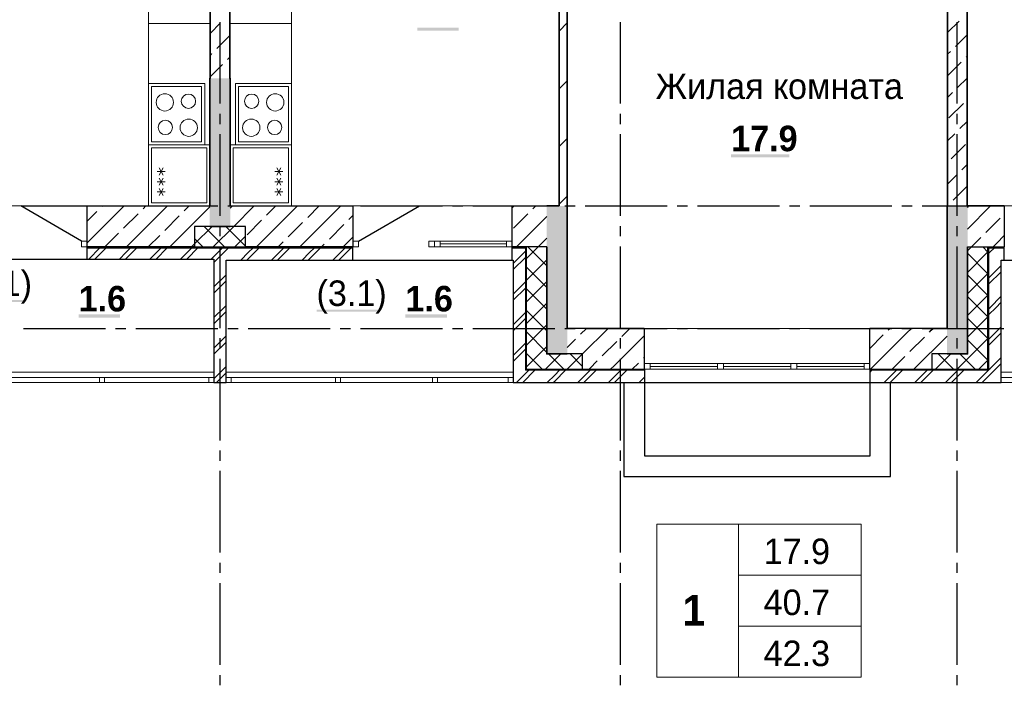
# Model space of a CAD drawing. Header units: millimetres. Extents: x 259029 to 2494469, y -731578 to -57567.
# Tile 221 of 252: x 495024 to 504666, y -616594 to -610022. Entities that reach past the tile are written whole.
import ezdxf

# ---------------------------------------------------------------- set-up
doc = ezdxf.new("R2010")
doc.units = ezdxf.units.MM
for name, color, linetype in [('PDF _Геометрия', 7, 'Continuous'), ('PDF _Сплошная заливка', 7, 'Continuous'), ('PDF _Текст', 7, 'Continuous')]:
    doc.layers.add(name, color=color, linetype=linetype)
doc.layers.add('Выноски', color=20, linetype='Continuous', lineweight=20)
doc.styles.add('PDF Century Gothic', font='GOTHIC.TTF')
doc.styles.add('PDF Century Gothic Bold', font='GOTHICB.TTF')
doc.styles.add('ГОСТ', font='GOST_Common.ttf')

msp = doc.modelspace()

# ---------------------------------------------------------------- linework, layer by layer
at = {"layer": 'PDF _Геометрия', "color": 191, "lineweight": 35, "true_color": 0xc8aaf2}
for points in [[(504300.5, -611847.5), (504300.5, -608047.5)], [(504110.5, -608237.5), (504110.5, -611847.5)], [(496890.6, -609137.5), (496890.6, -610597.5)], [(497080.6, -610597.5), (497080.6, -609137.5)], [(504110.7, -610147.2), (504222.3, -610035.7)], [(496890.7, -610154.7), (496988.6, -610056.9)], [(496953.2, -610304.4), (497080.7, -610176.9)], [(504186.9, -610283.2), (504300.7, -610169.4)], [(504110.7, -610359.4), (504137.4, -610332.7)], [(496890.7, -610366.9), (496903.7, -610353.9)], [(497059.3, -610410.4), (497080.7, -610389)], [(504293, -610389.2), (504300.7, -610381.5)], [(496890.7, -610579), (497009.8, -610459.9)], [(504110.7, -610571.5), (504243.5, -610438.7)], [(504208.2, -610686.2), (504300.7, -610593.6)], [(504110.7, -610783.6), (504158.7, -610735.7)], [(504123.3, -610983.2), (504264.7, -610841.8)], [(504229.4, -611089.3), (504300.7, -611017.9)], [(504110.7, -611207.9), (504179.9, -611138.8)], [(504144.5, -611386.2), (504285.9, -611244.8)], [(504250.6, -611492.3), (504300.7, -611442.2)], [(504110.7, -611632.2), (504201.1, -611541.8)], [(504165.7, -611789.3), (504300.7, -611654.3)], [(504110.7, -611844.3), (504116.2, -611838.8)]]:
    msp.add_lwpolyline(points, dxfattribs=at)
at = {"layer": 'PDF _Геометрия', "lineweight": 35}
for points in [[(500305.6, -611847.5), (500305.6, -608717.5), (500205.6, -608717.5), (500205.6, -608637.5), (500305.6, -608637.5), (500305.6, -608157.5), (500385.6, -608157.5)], [(500385.6, -611847.5), (500385.6, -608237.5)], [(500305.7, -610133.9), (500385.7, -610053.9)], [(496890.6, -610597.5), (496885.6, -610597.5), (496885.6, -611847.5)], [(497085.6, -611847.5), (497085.6, -610597.5), (497080.6, -610597.5)], [(500305.7, -610699.5), (500385.7, -610619.5)], [(500305.7, -611265.2), (500385.7, -611185.2)], [(500305.7, -611830.9), (500385.7, -611750.9)], [(500305.6, -611847.5), (500185.6, -611847.5)], [(500385.6, -613047.5), (500385.6, -611847.5)], [(504110.5, -611847.5), (504105.5, -611847.5), (504105.5, -613047.5)], [(504305.5, -611847.5), (504300.5, -611847.5)], [(496885.6, -612047.5), (497085.6, -612047.5)], [(500185.6, -612247.5), (500185.6, -613297.5), (500385.6, -613297.5)], [(504105.5, -613297.5), (504305.5, -613297.5), (504305.5, -612247.5)]]:
    msp.add_lwpolyline(points, dxfattribs=at)
at = {"layer": 'PDF _Геометрия', "lineweight": 13}
for points in [[(496285.7, -609157.5), (496285.7, -611847.5)], [(497685.7, -609157.5), (497685.7, -611847.5), (497085.7, -611847.5), (497085.7, -611247.5), (497685.7, -611247.5), (497685.7, -611847.5)], [(497685.7, -610647.5), (497685.7, -611247.5), (497135.7, -611247.5), (497135.7, -610647.5), (497685.7, -610647.5)], [(496429.8, -611543.9), (496389.8, -611474.6)], [(496389.8, -611543.9), (496429.8, -611474.6)], [(497541.7, -611543.9), (497581.7, -611474.6)], [(497581.7, -611543.9), (497541.7, -611474.6)], [(496449.8, -611509.3), (496369.8, -611509.3)], [(496429.8, -611643.9), (496389.8, -611574.6)], [(496389.8, -611643.9), (496429.8, -611574.6)], [(497521.7, -611509.3), (497601.7, -611509.3)], [(497541.7, -611643.9), (497581.7, -611574.6)], [(497581.7, -611643.9), (497541.7, -611574.6)], [(496449.8, -611609.3), (496369.8, -611609.3)], [(496429.8, -611743.9), (496389.8, -611674.6)], [(496389.8, -611743.9), (496429.8, -611674.6)], [(497521.7, -611609.3), (497601.7, -611609.3)], [(497541.7, -611743.9), (497581.7, -611674.6)], [(497581.7, -611743.9), (497541.7, -611674.6)], [(496449.8, -611709.3), (496369.8, -611709.3)], [(497521.7, -611709.3), (497601.7, -611709.3)], [(495685.6, -611847.5), (494885.6, -611847.5), (494125.6, -611847.5)], [(499845.6, -611847.5), (499085.6, -611847.5), (498285.6, -611847.5)], [(506225.5, -611847.5), (505465.5, -611847.5), (504665.5, -611847.5)], [(496735.7, -612218.9), (496907.2, -612047.5)], [(497029.6, -612247.5), (496829.6, -612047.5)], [(496919.3, -612247.5), (497119.3, -612047.5)], [(497235.7, -612241.5), (497041.7, -612047.5)], [(497131.4, -612247.5), (497235.7, -612143.2)], [(496817.5, -612247.5), (496735.7, -612165.8)], [(499141.6, -612191.5), (499789.6, -612191.5)], [(499141.6, -612219.5), (499789.6, -612219.5)], [(499141.6, -612247.5), (499789.6, -612247.5)], [(499985.7, -612363), (500101.3, -612247.5)], [(500185.7, -612433.8), (499999.4, -612247.5)], [(504305.7, -612285.7), (504343.9, -612247.5)], [(504505.7, -612299), (504454.2, -612247.5)], [(504305.7, -612497.8), (504505.7, -612297.8)], [(504505.7, -612511.1), (504305.7, -612311.1)], [(499985.7, -612575.2), (500185.7, -612375.2)], [(500185.7, -612645.9), (499985.7, -612445.9)], [(504305.7, -612710), (504505.7, -612510)], [(504505.7, -612723.3), (504305.7, -612523.3)], [(499985.7, -612787.3), (500185.7, -612587.3)], [(500185.7, -612858), (499985.7, -612658)], [(504305.7, -612922.1), (504505.7, -612722.1)], [(504505.7, -612935.4), (504305.7, -612735.4)], [(499985.7, -612999.4), (500185.7, -612799.4)], [(500185.7, -613070.2), (499985.7, -612870.2)], [(504305.7, -613134.2), (504505.7, -612934.2)], [(499985.7, -613211.6), (500185.7, -613011.6)], [(504505.7, -613147.5), (504305.7, -612947.5)], [(500185.7, -613282.3), (499985.7, -613082.3)], [(503350.5, -613047.5), (501140.6, -613047.5)], [(499985.7, -613423.7), (500185.7, -613223.7)], [(504204.6, -613447.5), (504505.7, -613146.3)], [(504505.7, -613359.7), (504305.7, -613159.7)], [(500138.8, -613447.5), (499985.7, -613294.4)], [(500174.1, -613447.5), (500324.1, -613297.5)], [(500350.9, -613447.5), (500200.9, -613297.5)], [(500386.2, -613447.5), (500535.7, -613298)], [(500535.7, -613420.2), (500413.1, -613297.5)], [(503992.5, -613447.5), (504142.5, -613297.5)], [(504169.3, -613447.5), (504019.3, -613297.5)], [(504381.4, -613447.5), (504231.4, -613297.5)], [(503294.5, -613391.5), (501196.6, -613391.5)], [(504416.7, -613447.5), (504505.7, -613358.5)], [(494115.7, -613477.5), (496925.7, -613477.5)], [(497045.7, -613477.5), (499855.7, -613477.5)], [(501858.6, -613419.5), (501196.6, -613419.5)], [(503294.5, -613447.5), (501196.6, -613447.5)], [(502576.6, -613419.5), (501914.6, -613419.5)], [(503294.5, -613419.5), (502632.6, -613419.5)], [(507445.7, -613477.5), (504635.7, -613477.5)], [(499855.7, -613577.5), (494115.7, -613577.5)], [(494165.7, -613577.5), (494165.7, -613527.5), (496925.7, -613527.5)], [(495805.7, -613577.5), (495805.7, -613527.5)], [(495855.7, -613577.5), (495855.7, -613527.5)], [(496875.7, -613577.5), (496875.7, -613527.5)], [(497045.7, -613527.5), (499855.7, -613527.5)], [(497095.7, -613577.5), (497095.7, -613527.5)], [(498115.7, -613577.5), (498115.7, -613527.5)], [(498165.7, -613577.5), (498165.7, -613527.5)], [(499065.7, -613577.5), (499065.7, -613527.5)], [(499115.7, -613577.5), (499115.7, -613527.5)], [(507445.7, -613527.5), (504635.7, -613527.5)]]:
    msp.add_lwpolyline(points, dxfattribs=at)
for points in [[(496885.7, -610057.5), (496885.7, -609157.5), (496285.7, -609157.5), (496285.7, -610057.5)], [(497085.7, -610057.5), (497085.7, -609157.5), (497685.7, -609157.5), (497685.7, -610057.5)], [(496835.7, -610647.5), (496285.7, -610647.5), (496285.7, -611247.5), (496835.7, -611247.5)], [(496805.7, -611217.5), (496315.7, -611217.5), (496315.7, -610677.5), (496805.7, -610677.5)], [(497165.7, -611217.5), (497655.7, -611217.5), (497655.7, -610677.5), (497165.7, -610677.5)], [(496285.7, -611847.5), (496885.7, -611847.5), (496885.7, -611247.5), (496285.7, -611247.5)], [(496855.7, -611817.5), (496315.7, -611817.5), (496315.7, -611277.5), (496855.7, -611277.5)], [(497115.7, -611817.5), (497655.7, -611817.5), (497655.7, -611277.5), (497115.7, -611277.5)], [(495685.7, -612191.5), (495629.7, -612191.5), (495629.7, -612247.5), (495685.7, -612247.5)], [(498341.7, -612191.5), (498285.7, -612191.5), (498285.7, -612247.5), (498341.7, -612247.5)], [(499085.7, -612191.5), (499029.7, -612191.5), (499029.7, -612247.5), (499085.7, -612247.5)], [(499085.6, -612191.5), (499141.6, -612191.5), (499141.6, -612247.5), (499085.6, -612247.5)], [(499845.6, -612191.5), (499789.6, -612191.5), (499789.6, -612247.5), (499845.6, -612247.5)], [(501140.6, -613391.5), (501196.6, -613391.5), (501196.6, -613447.5), (501140.6, -613447.5)], [(501914.6, -613391.5), (501858.6, -613391.5), (501858.6, -613447.5), (501914.6, -613447.5)], [(502632.6, -613391.5), (502576.6, -613391.5), (502576.6, -613447.5), (502632.6, -613447.5)], [(503350.5, -613391.5), (503294.5, -613391.5), (503294.5, -613447.5), (503350.5, -613447.5)], [(499805.7, -613527.5), (499805.7, -613577.5)], [(507445.7, -613577.5), (504635.7, -613577.5)], [(502063.4, -614967), (501263.4, -614967), (501263.4, -616467), (502063.4, -616467)], [(502063.4, -614967), (503263.4, -614967), (503263.4, -615467), (502063.4, -615467)], [(502063.4, -615467), (503263.4, -615467), (503263.4, -615967), (502063.4, -615967)], [(502063.4, -615967), (503263.4, -615967), (503263.4, -616467), (502063.4, -616467)]]:
    msp.add_lwpolyline(points, close=True, dxfattribs=at)
at = {"layer": 'PDF _Геометрия', "lineweight": 25}
for points in [[(496985.7, -610844.4), (496985.7, -610044.4)], [(500905.7, -610844.4), (500905.7, -610044.4)], [(504205.7, -610844.4), (504205.7, -610044.4)], [(496985.7, -611044.4), (496985.7, -610944.4)], [(500905.7, -611044.4), (500905.7, -610944.4)], [(504205.7, -611044.4), (504205.7, -610944.4)], [(496985.7, -611944.4), (496985.7, -611144.4)], [(500905.7, -611944.4), (500905.7, -611144.4)], [(504205.7, -611944.4), (504205.7, -611144.4)], [(495629.6, -612191.5), (495033.8, -611847.5)], [(495062.7, -611847.5), (495862.7, -611847.5)], [(495962.7, -611847.5), (496062.7, -611847.5)], [(496162.7, -611847.5), (496962.7, -611847.5)], [(497062.7, -611847.5), (497162.7, -611847.5)], [(497262.7, -611847.5), (498062.7, -611847.5)], [(498162.7, -611847.5), (498262.7, -611847.5)], [(498341.7, -612191.5), (498937.6, -611847.5)], [(498362.7, -611847.5), (499162.7, -611847.5)], [(499262.7, -611847.5), (499362.7, -611847.5)], [(499462.7, -611847.5), (500262.7, -611847.5)], [(500362.7, -611847.5), (500462.7, -611847.5)], [(500562.7, -611847.5), (501362.7, -611847.5)], [(501462.7, -611847.5), (501562.7, -611847.5)], [(501662.7, -611847.5), (502462.7, -611847.5)], [(502562.7, -611847.5), (502662.7, -611847.5)], [(502762.7, -611847.5), (503562.7, -611847.5)], [(503662.7, -611847.5), (503762.7, -611847.5)], [(503862.7, -611847.5), (504662.7, -611847.5)], [(496985.7, -612144.4), (496985.7, -612044.4)], [(500905.7, -612144.4), (500905.7, -612044.4)], [(504205.7, -612144.4), (504205.7, -612044.4)], [(495685.7, -612367.5), (495685.7, -612247.5), (498285.7, -612247.5)], [(495685.7, -612257.5), (498285.7, -612257.5)], [(495699.6, -612367.5), (495809.5, -612257.5)], [(495759.6, -612367.5), (495869.5, -612257.5)], [(495999.6, -612367.5), (496062.7, -612304.4), (496109.6, -612257.5)], [(496059.6, -612367.5), (496062.7, -612364.4), (496169.5, -612257.5)], [(496299.5, -612367.5), (496409.6, -612257.5)], [(496359.5, -612367.5), (496469.6, -612257.5)], [(496599.6, -612367.5), (496662.7, -612304.4), (496709.6, -612257.5)], [(496659.5, -612367.5), (496662.7, -612364.4), (496769.6, -612257.5)], [(496899.6, -612367.5), (497009.5, -612257.5)], [(496925.7, -612401.3), (497069.5, -612257.5)], [(496985.7, -613044.4), (496985.7, -612244.4)], [(497189.6, -612377.5), (497262.7, -612304.4), (497309.6, -612257.5)], [(497249.6, -612377.5), (497262.7, -612364.4), (497369.5, -612257.5)], [(497489.5, -612377.5), (497609.6, -612257.5)], [(497549.6, -612377.5), (497669.6, -612257.5)], [(497789.5, -612377.5), (497862.7, -612304.4), (497909.5, -612257.5)], [(497849.5, -612377.5), (497862.7, -612364.4), (497969.6, -612257.5)], [(498089.6, -612377.5), (498209.5, -612257.5)], [(498149.5, -612377.5), (498269.5, -612257.5)], [(498285.7, -612377.5), (498285.7, -612247.5)], [(499845.7, -612377.5), (499845.7, -612247.5)], [(499845.7, -612257.5), (499975.7, -612257.5), (499975.7, -613457.5)], [(499985.7, -613447.5), (499985.7, -612247.5)], [(500905.7, -613044.4), (500905.7, -612244.4)], [(504205.7, -613044.4), (504205.7, -612244.4)], [(504505.7, -613447.5), (504505.7, -612247.5)], [(504515.7, -612251.3), (504519.6, -612247.5)], [(504515.7, -612311.3), (504579.6, -612247.5)], [(504515.7, -613457.5), (504515.7, -612257.5), (504665.7, -612257.5)], [(504665.7, -612377.5), (504665.7, -612247.5)], [(499855.7, -612411.3), (499975.7, -612291.3)], [(499855.7, -612471.3), (499975.7, -612351.3)], [(494115.7, -612367.5), (496925.7, -612367.5), (496925.7, -613577.5), (497045.7, -613577.5), (497045.7, -612377.5), (499855.7, -612377.5), (499855.7, -613577.5), (504635.7, -613577.5)], [(504515.7, -612551.3), (504635.7, -612431.3)], [(504635.7, -613577.5), (504635.7, -612377.5), (507445.7, -612377.5)], [(496925.7, -612641.3), (497045.7, -612521.3)], [(504515.7, -612611.3), (504635.7, -612491.3)], [(496925.7, -612701.3), (497045.7, -612581.3)], [(499855.7, -612711.3), (499975.7, -612591.3)], [(499855.7, -612771.3), (499975.7, -612651.3)], [(504515.7, -612851.3), (504522.7, -612844.4), (504635.7, -612731.3)], [(496925.7, -612941.3), (497022.7, -612844.4), (497045.7, -612821.3)], [(504515.7, -612911.3), (504582.7, -612844.4), (504635.7, -612791.3)], [(496925.7, -613001.3), (497045.7, -612881.3)], [(499855.7, -613011.3), (499975.7, -612891.3)], [(499855.7, -613071.3), (499975.7, -612951.3)], [(504515.7, -613151.3), (504635.7, -613031.3)], [(495062.7, -613047.5), (495862.7, -613047.5)], [(495962.7, -613047.5), (496062.7, -613047.5)], [(496162.7, -613047.5), (496962.7, -613047.5)], [(496925.7, -613241.3), (497045.7, -613121.3)], [(497062.7, -613047.5), (497162.7, -613047.5)], [(497262.7, -613047.5), (498062.7, -613047.5)], [(498162.7, -613047.5), (498262.7, -613047.5)], [(498362.7, -613047.5), (499162.7, -613047.5)], [(499262.7, -613047.5), (499362.7, -613047.5)], [(499462.7, -613047.5), (500262.7, -613047.5)], [(500362.7, -613047.5), (500462.7, -613047.5)], [(500562.7, -613047.5), (501362.7, -613047.5)], [(501462.7, -613047.5), (501562.7, -613047.5)], [(501662.7, -613047.5), (502462.7, -613047.5)], [(502562.7, -613047.5), (502662.7, -613047.5)], [(502762.7, -613047.5), (503562.7, -613047.5)], [(503662.7, -613047.5), (503762.7, -613047.5)], [(503862.7, -613047.5), (504662.7, -613047.5)], [(504515.7, -613211.3), (504635.7, -613091.3)], [(496925.7, -613301.3), (497045.7, -613181.3)], [(496985.7, -613244.4), (496985.7, -613144.4)], [(499855.7, -613311.3), (499975.7, -613191.3)], [(500905.7, -613244.4), (500905.7, -613144.4)], [(504205.7, -613244.4), (504205.7, -613144.4)], [(499855.7, -613371.3), (499975.7, -613251.3)], [(496985.7, -614144.4), (496985.7, -613344.4)], [(500905.7, -614144.4), (500905.7, -613344.4)], [(504205.7, -614144.4), (504205.7, -613344.4)], [(504449.6, -613577.5), (504462.7, -613564.4), (504582.7, -613444.4), (504635.7, -613391.3)], [(504515.7, -613451.3), (504522.7, -613444.4), (504635.7, -613331.3)], [(496925.7, -613541.3), (497022.7, -613444.4), (497045.7, -613421.3)], [(496949.5, -613577.5), (497045.7, -613481.3)], [(499889.5, -613577.5), (500009.6, -613457.5)], [(499949.6, -613577.5), (500069.6, -613457.5)], [(501140.7, -613457.5), (499975.7, -613457.5)], [(499985.7, -613447.5), (501140.7, -613447.5), (501140.7, -613577.5), (501140.7, -614297.5), (503350.7, -614297.5), (503350.7, -613577.5), (503350.7, -613447.5), (504505.7, -613447.5)], [(500189.5, -613577.5), (500262.7, -613504.4), (500309.6, -613457.5)], [(500262.7, -613564.4), (500369.6, -613457.5)], [(500489.6, -613577.5), (500609.5, -613457.5)], [(500549.5, -613577.5), (500669.5, -613457.5)], [(500789.6, -613577.5), (500862.7, -613504.4), (500909.6, -613457.5)], [(500862.7, -613564.4), (500969.5, -613457.5)], [(503350.7, -613476.3), (503369.5, -613457.5)], [(504515.7, -613457.5), (503350.7, -613457.5)], [(503489.5, -613577.5), (503609.6, -613457.5)], [(503549.6, -613577.5), (503669.6, -613457.5)], [(503789.5, -613577.5), (503862.7, -613504.4), (503909.5, -613457.5)], [(503849.5, -613577.5), (503862.7, -613564.4), (503969.6, -613457.5)], [(504089.6, -613577.5), (504209.5, -613457.5)], [(504149.6, -613577.5), (504269.5, -613457.5)], [(504389.6, -613577.5), (504462.7, -613504.4), (504509.6, -613457.5)], [(500249.5, -613577.5), (500262.7, -613564.4)], [(500849.6, -613577.5), (500862.7, -613564.4)], [(500940.7, -613577.5), (500940.7, -614497.5), (503550.7, -614497.5), (503550.7, -613577.5)], [(501089.5, -613577.5), (501140.7, -613526.3)], [(496985.7, -614344.4), (496985.7, -614244.4)], [(500905.7, -614344.4), (500905.7, -614244.4)], [(504205.7, -614344.4), (504205.7, -614244.4)], [(496985.7, -615244.4), (496985.7, -614444.4)], [(500905.7, -615244.4), (500905.7, -614444.4)], [(504205.7, -615244.4), (504205.7, -614444.4)], [(496985.7, -615444.4), (496985.7, -615344.4)], [(500905.7, -615444.4), (500905.7, -615344.4)], [(504205.7, -615444.4), (504205.7, -615344.4)], [(496985.7, -616344.4), (496985.7, -615544.4)], [(500905.7, -616344.4), (500905.7, -615544.4)], [(504205.7, -616344.4), (504205.7, -615544.4)], [(496985.7, -616544.4), (496985.7, -616444.4)], [(500905.7, -616544.4), (500905.7, -616444.4)], [(504205.7, -616544.4), (504205.7, -616444.4)]]:
    msp.add_lwpolyline(points, dxfattribs=at)
at = {"layer": 'PDF _Геометрия', "color": 9, "lineweight": 25, "true_color": 0xc8c8a0}
for points in [[(496885.6, -612047.5), (496735.6, -612047.5), (496735.6, -612247.5), (495685.6, -612247.5), (495685.6, -612191.5), (495685.6, -611847.5), (496885.6, -611847.5)], [(495685.7, -612208.3), (496046.5, -611847.5)], [(495828.9, -611852.9), (495834.4, -611847.5)], [(496070.8, -612247.5), (496470.8, -611847.5)], [(496232, -611874.2), (496258.7, -611847.5)], [(496495, -612247.5), (496885.7, -611856.8)], [(496635, -611895.4), (496682.9, -611847.5)], [(497085.6, -611847.5), (498285.6, -611847.5), (498285.6, -612191.5), (498285.6, -612247.5), (497235.6, -612247.5), (497235.6, -612047.5), (497085.6, -612047.5)], [(497085.7, -611868.9), (497107.2, -611847.5)], [(497119.3, -612047.5), (497319.3, -611847.5)], [(497343.6, -612247.5), (497743.6, -611847.5)], [(497441.1, -611937.8), (497531.4, -611847.5)], [(497767.8, -612247.5), (498167.8, -611847.5)], [(497844.2, -611959), (497955.7, -611847.5)], [(500185.6, -612247.5), (499845.6, -612247.5), (499845.6, -612191.5), (499845.6, -611847.5), (500185.6, -611847.5)], [(499845.7, -611866.6), (499864.9, -611847.5)], [(500050.4, -611874.2), (500077, -611847.5)], [(504665.5, -611847.5), (504305.5, -611847.5)], [(504305.7, -612073.6), (504531.8, -611847.5)], [(504305.7, -611861.4), (504319.7, -611847.5)], [(504665.5, -611847.5), (504665.5, -612191.5), (504665.5, -612247.5)], [(495685.7, -611996.1), (495779.4, -611902.4)], [(496041.1, -612065.1), (496182.5, -611923.6)], [(496444.1, -612086.3), (496585.5, -611944.9)], [(498247.3, -611980.2), (498285.7, -611941.7)], [(499859.5, -612065.1), (500000.9, -611923.6)], [(499889.2, -612247.5), (500185.7, -611950.9)], [(504483.9, -612107.5), (504625.4, -611966.1)], [(497250.2, -612128.7), (497391.6, -611987.3)], [(497653.3, -612149.9), (497794.7, -612008.5)], [(498056.3, -612171.1), (498197.7, -612029.7)], [(495858.7, -612247.5), (495991.6, -612114.6)], [(496282.9, -612247.5), (496394.6, -612135.8)], [(498192.1, -612247.5), (498285.7, -612153.9)], [(500101.3, -612247.5), (500185.7, -612163)], [(504343.9, -612247.5), (504349.6, -612241.8), (504434.4, -612157)], [(504556.1, -612247.5), (504593.2, -612210.4), (504665.7, -612137.8)], [(496707.2, -612247.5), (496735.7, -612218.9)], [(497555.7, -612247.5), (497603.8, -612199.4)], [(497980, -612247.5), (498006.8, -612220.6)], [(504305.5, -612247.5), (504665.5, -612247.5)], [(501140.6, -613047.5), (500385.6, -613047.5)], [(500517.1, -613104.5), (500574.1, -613047.5)], [(500535.7, -613298), (500786.2, -613047.5)], [(500810.5, -613447.5), (500845.2, -613412.8), (501140.7, -613117.2)], [(500920.1, -613125.7), (500998.3, -613047.5)], [(501140.6, -613047.5), (501140.6, -613391.5), (501140.6, -613447.5)], [(503350.5, -613447.5), (503350.5, -613391.5), (503350.5, -613047.5)], [(504105.5, -613047.5), (503350.5, -613047.5)], [(503350.7, -613240.7), (503473, -613118.4), (503479.8, -613111.6)], [(503356.1, -613447.5), (503711.9, -613091.6), (503756.1, -613047.5)], [(503529.3, -613062.1), (503543.9, -613047.5)], [(503780.3, -613447.5), (504105.7, -613122.1)], [(503932.4, -613083.3), (503950.8, -613064.8), (503968.2, -613047.5)], [(500385.7, -613235.8), (500467.6, -613154)], [(500729.2, -613316.6), (500870.6, -613175.2)], [(503741.5, -613274.2), (503882.9, -613132.8)], [(500535.6, -613447.5), (500535.6, -613297.5), (500385.6, -613297.5)], [(504105.5, -613297.5), (503955.5, -613297.5), (503955.5, -613447.5)], [(500598.3, -613447.5), (500606.3, -613439.6), (500679.7, -613366.1)], [(501022.6, -613447.5), (501082.7, -613387.4)], [(501132.2, -613337.9), (501140.7, -613329.4)], [(503568.2, -613447.5), (503692, -613323.7)], [(500535.6, -613447.5), (501140.6, -613447.5)], [(503350.5, -613447.5), (503955.5, -613447.5)]]:
    msp.add_lwpolyline(points, dxfattribs=at)
at = {"layer": 'PDF _Геометрия', "lineweight": 13}
for centre, radius in [((496445.2, -610831.8), 84.8), ((496676.6, -610820.7), 70.1), ((497294.9, -610820.7), 70.1), ((497526.3, -610831.8), 84.8), ((496450.4, -611077.6), 70.1), ((496679.8, -611080.1), 84.8), ((497291.7, -611080.1), 84.8), ((497521, -611077.6), 70.1)]:
    msp.add_circle(centre, radius, dxfattribs=at)
at = {"layer": 'PDF _Сплошная заливка', "lineweight": 25, "transparency": 33554559}
for points in [[(498918, -610130), (499324.1, -610130), (498918, -610098.7), (499324.1, -610098.7)], [(501990.7, -611371.6), (502559.2, -611371.6), (501990.7, -611340.2), (502559.2, -611340.2)], [(494457.2, -612788.3), (495073, -612788.3), (494457.2, -612767.6), (495073, -612767.6)], [(495601, -612941.7), (496007.1, -612941.7), (495601, -612910.4), (496007.1, -612910.4)], [(497930.4, -612884.8), (498546.2, -612884.8), (497930.4, -612864), (498546.2, -612864)], [(498801, -612941.7), (499207.1, -612941.7), (498801, -612910.4), (499207.1, -612910.4)]]:
    msp.add_solid(points, dxfattribs=at)
at = {"layer": 'PDF _Сплошная заливка', "color": 7, "lineweight": 35, "true_color": 0xf1f1f1, "transparency": 33554559}
msp.add_solid([(497085.7, -612047.5), (497085.7, -610597.5), (496885.7, -612047.5), (496885.7, -610597.5)], dxfattribs=at)
at = {"layer": 'PDF _Сплошная заливка', "color": 7, "lineweight": 25, "true_color": 0xf1f1f1, "transparency": 33554559}
for points in [[(500385.7, -613297.5), (500385.7, -611847.5), (500185.7, -613297.5), (500185.7, -611847.5)], [(504305.7, -613297.5), (504305.7, -611847.5), (504105.7, -613297.5), (504105.7, -611847.5)]]:
    msp.add_solid(points, dxfattribs=at)

# ---------------------------------------------------------------- texts
at = {"layer": 'PDF _Текст', "attachment_point": 7}
for s, insert, char_height, style in [('Жилая комната', (501251.1, -610802.7), 249.998, 'PDF Century Gothic'), ('17.9', (501990.7, -611314.2), 250, 'PDF Century Gothic Bold'), ('(3.1)', (494457.2, -612806.3), 250, 'PDF Century Gothic'), ('(3.1)', (497930.4, -612902.7), 250, 'PDF Century Gothic'), ('1.6', (495601, -612884.4), 250, 'PDF Century Gothic Bold'), ('1.6', (498801, -612884.4), 250, 'PDF Century Gothic Bold'), ('17.9', (502308.9, -615360.4), 250, 'PDF Century Gothic'), ('40.7', (502308.9, -615860.4), 250, 'PDF Century Gothic'), ('1', (501514.5, -615959.2), 300, 'PDF Century Gothic Bold'), ('42.3', (502308.9, -616360.4), 250, 'PDF Century Gothic')]:
    msp.add_mtext(s, dxfattribs=dict(at, insert=insert, char_height=char_height, style=style))
at = {"layer": 'Выноски'}
note = msp.add_mtext_static_columns([''] * 2, width=19641.405, gutter_width=8167.2, height=0, dxfattribs=dict(at, insert=(385740.7, -593573.6), char_height=250, attachment_point=1, style='ГОСТ'))
for column, words in zip([note] + note.columns.linked_columns, ['\\pi10527.89954; \\P\\pi570.45,l346.2,t2000;1.^IОбщие указания см. лист 1. {\\H1.46663x; }\\P2.^IМонтажные узлы 1;2;3;4;6;7;8 см. лист{\\C0; 7.\\H1.45562x; \\H0.68699x;\\P}3.^IСварку производить согласно СП70.1330.2011 электродами Э42 ГОСТ 9467-75*.{\\H1.45929x; }\\P4.^IВсе металлические конструкции окрасить эмалью ПФ-1189 по ГОСТ 6465-79 в два слоя. Эмаль наносить на {\\H1.45807x; }\\P\\pi0,t346.2;грунтовку ГФ-021 по ГОСТ 25129-82 (первый слой - на заводе-изготовителе, второй слой - на монтаже).{\\H1.65848x; }\\P\\pi570.45,t2000;5.^IОгнезащиту металлических косоуров см.л. 9.{\\H1.19167x; }\\P6.^IДлину швов принимать по длине сопряжения свариваемых элементов. все катеты сварных швов принимать {\\H1.54728x; }\\P\\pi0,t346.2;высотой 6 мм, кроме оговоренных.{\\H1.42874x; }\\P\\pi570.45,t2000;7.^IМонтаж стальных конструкций производить в соответствии с указаниями СП 70.1333.0.2012"Несущие и {\\H1.46825x; }\\P\\pi0,t346.2;ограждающие конструкции".{\\H1.45508x; }\\P\\pi570.45,t2000;8.^IЖелезобетонные изделия монтировать на цем-песчаном растворе М100 толщ. 10мм.{\\H1.46099x; }\\P{\\C0;9.^IНа разрезах 1-1;2-2 отметки чистого пола.\\H1.45599x; \\H0.68682x;\\P\\pi10570.70257,l0,tz;\\H1.82587x; \\H0.54768x;\\P\\H1.55804x; \\H0.64183x;\\P\\H1.64732x; \\H0.60705x;\\P\\pi812.5,l41.6675;\\H1.23836x; \\H0.80752x;\\P}', '']):
    column.text = words

doc.saveas('drawing.dxf')
